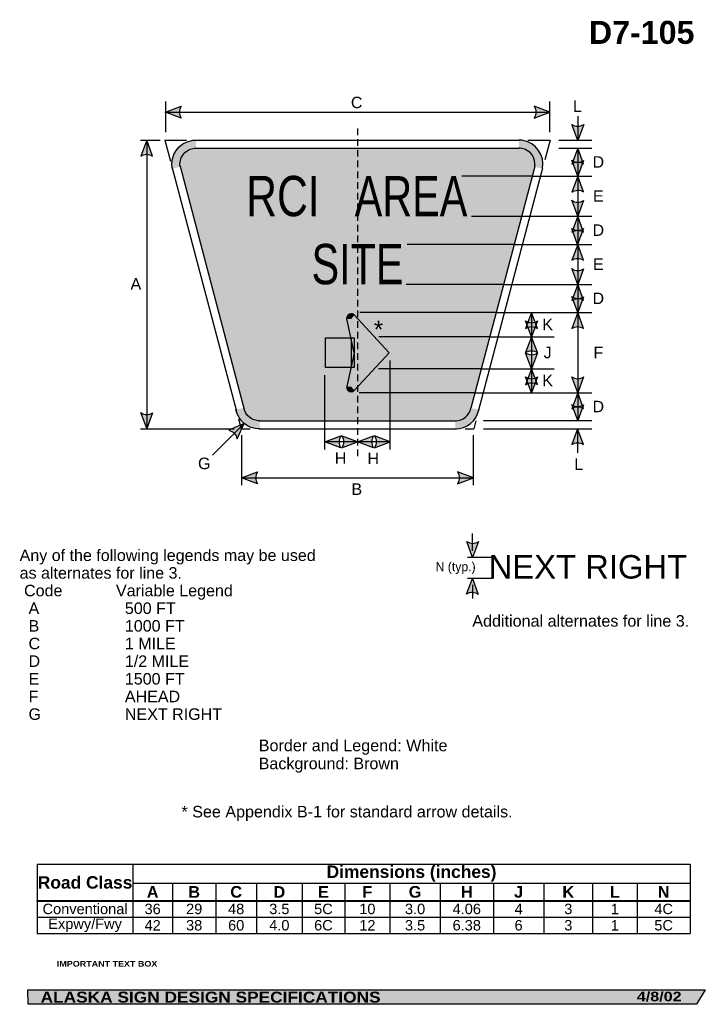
# Model space of a CAD drawing. Header units: feet. Extents: x 6 to 92, y 0 to 123.
import ezdxf
from ezdxf.enums import TextEntityAlignment as Align

# ---------------------------------------------------------------- set-up
doc = ezdxf.new("R2010")
doc.units = ezdxf.units.FT
doc.header["$MEASUREMENT"] = 0
doc.layers.add('Sign', color=7, linetype='Continuous')
doc.styles.add('ARIAL', font='arial.ttf')
doc.styles.add('ARIAL B', font='arialbd.ttf')
doc.styles.add('ARIAL BLACK B', font='ariblk.ttf')
doc.styles.add('ARIAL BLACK BI', font='ariblk.ttf')
doc.styles.add('FHWA SERIES C2000EX', font='txt')

# ---------------------------------------------------------------- blocks, each defined once
blk = doc.blocks.new('*T1')
at = {"color": 0, "linetype": 'ByBlock', "lineweight": -2, "transparency": 16777216}
for p, q in [((0, 0), (81.39823170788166, 0)), ((0, 0), (0, -8.647475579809)), ((11.9071627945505, 0), (11.9071627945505, -4.553775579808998)), ((81.39823170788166, 0), (81.39823170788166, -8.647475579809)), ((11.9071627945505, -2.3558341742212), (81.39823170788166, -2.3558341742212)), ((16.85422311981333, -2.3558341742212), (16.85422311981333, -4.553775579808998)), ((22.25542744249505, -2.3558341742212), (22.25542744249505, -4.553775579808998)), ((27.33004850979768, -2.3558341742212), (27.33004850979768, -4.553775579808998)), ((33.01336038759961, -2.3558341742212), (33.01336038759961, -4.553775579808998)), ((38.32618790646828, -2.3558341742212), (38.32618790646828, -4.553775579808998)), ((43.96297560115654, -2.3558341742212), (43.96297560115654, -4.553775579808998)), ((50.22368657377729, -2.3558341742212), (50.22368657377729, -4.553775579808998)), ((56.85377384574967, -2.3558341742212), (56.85377384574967, -4.553775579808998)), ((63.15454570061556, -2.3558341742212), (63.15454570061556, -4.553775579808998)), ((69.23577436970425, -2.3558341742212), (69.23577436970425, -4.553775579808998)), ((74.76814507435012, -2.3558341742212), (74.76814507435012, -4.553775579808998)), ((0, -4.553775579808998), (81.39823170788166, -4.553775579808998)), ((0, -4.598775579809), (81.39823170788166, -4.598775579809)), ((11.9071627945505, -4.598775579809), (11.9071627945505, -8.647475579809)), ((16.85422311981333, -4.598775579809), (16.85422311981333, -8.647475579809)), ((22.25542744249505, -4.598775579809), (22.25542744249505, -8.647475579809)), ((27.33004850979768, -4.598775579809), (27.33004850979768, -8.647475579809)), ((33.01336038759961, -4.598775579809), (33.01336038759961, -8.647475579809)), ((38.32618790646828, -4.598775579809), (38.32618790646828, -8.647475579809)), ((43.96297560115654, -4.598775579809), (43.96297560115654, -8.647475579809)), ((50.22368657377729, -4.598775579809), (50.22368657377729, -8.647475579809)), ((56.85377384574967, -4.598775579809), (56.85377384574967, -8.647475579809)), ((63.15454570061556, -4.598775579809), (63.15454570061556, -8.647475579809)), ((69.23577436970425, -4.598775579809), (69.23577436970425, -8.647475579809)), ((74.76814507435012, -4.598775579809), (74.76814507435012, -8.647475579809)), ((0, -6.611875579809), (81.39823170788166, -6.611875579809)), ((0, -8.647475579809), (81.39823170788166, -8.647475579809))]:
    blk.add_line(p, q, dxfattribs=at)
at = {"color": 18, "transparency": 16777216, "attachment_point": 5}
for s, insert, char_height, width, style in [('Road Class', (5.95358139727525, -2.288137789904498), 1.55, 11.7871627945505, 'ARIAL B'), ('Dimensions (inches)', (46.65269725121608, -1.1779170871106), 1.55, 69.37106891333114, 'ARIAL B'), ('A', (14.38069295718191, -3.4660548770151), 1.45, 4.827060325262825, 'ARIAL B'), ('B', (19.55482528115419, -3.4660548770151), 1.45, 5.281204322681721, 'ARIAL B'), ('C', (24.79273797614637, -3.4660548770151), 1.45, 4.954621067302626, 'ARIAL B'), ('D', (30.17170444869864, -3.4660548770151), 1.45, 5.563311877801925, 'ARIAL B'), ('E', (35.66977414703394, -3.4660548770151), 1.45, 5.19282751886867, 'ARIAL B'), ('F', (41.14458175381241, -3.4660548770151), 1.45, 5.516787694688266, 'ARIAL B'), ('G', (47.09333108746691, -3.4660548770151), 1.45, 6.140710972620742, 'ARIAL B'), ('H', (53.53873020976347, -3.4660548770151), 1.45, 6.510087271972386, 'ARIAL B'), ('J', (60.00415977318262, -3.4660548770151), 1.45, 6.180771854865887, 'ARIAL B'), ('K', (66.19516003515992, -3.4660548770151), 1.45, 5.961228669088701, 'ARIAL B'), ('L', (72.0019597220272, -3.4660548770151), 1.45, 5.412370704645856, 'ARIAL B'), ('N', (78.08318839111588, -3.4660548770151), 1.45, 6.510086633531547, 'ARIAL B'), ('Conventional', (5.95358139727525, -5.594075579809), 1.3, 11.7871627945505, 'ARIAL'), ('36', (14.38069295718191, -5.594075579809), 1.3, 4.827060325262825, 'ARIAL'), ('29', (19.55482528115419, -5.594075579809), 1.3, 5.281204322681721, 'ARIAL'), ('48', (24.79273797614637, -5.594075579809), 1.3, 4.954621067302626, 'ARIAL'), ('3.5', (30.17170444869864, -5.594075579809), 1.3, 5.563311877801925, 'ARIAL'), ('5C', (35.66977414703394, -5.594075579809), 1.3, 5.19282751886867, 'ARIAL'), ('10', (41.14458175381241, -5.594075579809), 1.3, 5.516787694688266, 'ARIAL'), ('3.0', (47.09333108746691, -5.594075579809), 1.3, 6.140710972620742, 'ARIAL'), ('4.06', (53.53873020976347, -5.594075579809), 1.3, 6.510087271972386, 'ARIAL'), ('4', (60.00415977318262, -5.594075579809), 1.3, 6.180771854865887, 'ARIAL'), ('3', (66.19516003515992, -5.594075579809), 1.3, 5.961228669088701, 'ARIAL'), ('1', (72.0019597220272, -5.594075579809), 1.3, 5.412370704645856, 'ARIAL'), ('4C', (78.08318839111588, -5.594075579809), 1.3, 6.510086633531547, 'ARIAL'), ('Expwy/Fwy', (5.95358139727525, -7.629675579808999), 1.3, 11.7871627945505, 'ARIAL'), ('42', (14.38069295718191, -7.629675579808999), 1.3, 4.827060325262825, 'ARIAL'), ('38', (19.55482528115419, -7.629675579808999), 1.3, 5.281204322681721, 'ARIAL'), ('60', (24.79273797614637, -7.629675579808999), 1.3, 4.954621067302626, 'ARIAL'), ('4.0', (30.17170444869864, -7.629675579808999), 1.3, 5.563311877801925, 'ARIAL'), ('6C', (35.66977414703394, -7.629675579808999), 1.3, 5.19282751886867, 'ARIAL'), ('12', (41.14458175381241, -7.629675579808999), 1.3, 5.516787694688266, 'ARIAL'), ('3.5', (47.09333108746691, -7.629675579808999), 1.3, 6.140710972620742, 'ARIAL'), ('6.38', (53.53873020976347, -7.629675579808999), 1.3, 6.510087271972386, 'ARIAL'), ('6', (60.00415977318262, -7.629675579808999), 1.3, 6.180771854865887, 'ARIAL'), ('3', (66.19516003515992, -7.629675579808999), 1.3, 5.961228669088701, 'ARIAL'), ('1', (72.0019597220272, -7.629675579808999), 1.3, 5.412370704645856, 'ARIAL'), ('5C', (78.08318839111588, -7.629675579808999), 1.3, 6.510086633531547, 'ARIAL')]:
    blk.add_mtext(s, dxfattribs=dict(at, insert=insert, char_height=char_height, width=width, style=style))

msp = doc.modelspace()

# ---------------------------------------------------------------- hatches: boundary and pattern name
h = msp.add_hatch(color=256)
h.dxf.hatch_style = 1
edge = h.paths.add_edge_path()
edge.add_line((26.49722483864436, 110.8107551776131), (24.52658253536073, 111.5556640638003))
edge.add_line((24.52658253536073, 111.5556640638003), (26.51538757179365, 112.2914883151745))
edge.add_arc((27.59606262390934, 111.5377547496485), 1.317563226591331, 145.1055563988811, 213.4889293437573)
h = msp.add_hatch(color=256)
h.dxf.hatch_style = 1
edge = h.paths.add_edge_path()
edge.add_line((70.5038497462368, 110.81460916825), (72.47449204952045, 111.5595180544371))
edge.add_line((72.47449204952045, 111.5595180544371), (70.48568701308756, 112.2953423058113))
edge.add_arc((69.40501196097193, 111.5416087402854), 1.317563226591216, -33.48892934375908, 34.894443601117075, ccw=False)
h = msp.add_hatch(color=256)
h.dxf.hatch_style = 1
edge = h.paths.add_edge_path()
edge.add_line((76.67715366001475, 110.0089888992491), (75.93421267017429, 108.0376038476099))
edge.add_line((75.93421267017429, 108.0376038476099), (75.19640312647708, 110.0256732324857))
edge.add_arc((75.94905735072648, 111.1071002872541), 1.317563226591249, 235.1627615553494, 303.5461345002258)
h = msp.add_hatch(color=256)
h.dxf.hatch_style = 1
edge = h.paths.add_edge_path()
edge.add_line((22.93873514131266, 106.0849303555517), (22.19579415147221, 108.0563154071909))
edge.add_line((22.19579415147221, 108.0563154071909), (21.45798460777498, 106.0682460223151))
edge.add_arc((22.21063883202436, 104.9868189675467), 1.317563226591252, 56.453865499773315, 124.8372384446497, ccw=False)
h = msp.add_hatch(color=256)
h.dxf.hatch_style = 1
edge = h.paths.add_edge_path()
edge.add_line((76.67194533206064, 105.1005625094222), (75.9290043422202, 107.0719475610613))
edge.add_line((75.9290043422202, 107.0719475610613), (75.19119479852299, 105.0838781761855))
edge.add_arc((75.94384902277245, 104.0024511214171), 1.317563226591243, 56.45386549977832, 124.8372384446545, ccw=False)
h = msp.add_hatch(color=256)
h.dxf.hatch_style = 1
edge = h.paths.add_edge_path()
edge.add_line((76.67623864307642, 105.5309683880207), (75.93329765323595, 103.5595833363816))
edge.add_line((75.93329765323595, 103.5595833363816), (75.19548810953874, 105.5476527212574))
edge.add_arc((75.94814233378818, 106.6290797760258), 1.317563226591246, 235.1627615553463, 303.5461345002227)
h = msp.add_hatch(color=256)
h.dxf.hatch_style = 1
edge = h.paths.add_edge_path()
edge.add_line((76.67194533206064, 101.5995905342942), (75.9290043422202, 103.5709755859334))
edge.add_line((75.9290043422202, 103.5709755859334), (75.19119479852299, 101.5829062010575))
edge.add_arc((75.94384902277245, 100.5014791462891), 1.317563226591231, 56.453865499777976, 124.8372384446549, ccw=False)
h = msp.add_hatch(color=256)
h.dxf.hatch_style = 1
edge = h.paths.add_edge_path()
edge.add_line((76.67194533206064, 100.5433326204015), (75.9290043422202, 98.57194756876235))
edge.add_line((75.9290043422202, 98.57194756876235), (75.19119479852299, 100.5600169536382))
edge.add_arc((75.94384902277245, 101.6414440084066), 1.317563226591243, 235.1627615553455, 303.5461345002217)
h = msp.add_hatch(color=256)
h.dxf.hatch_style = 1
edge = h.paths.add_edge_path()
edge.add_line((76.67194533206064, 96.60056251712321), (75.9290043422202, 98.57194756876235))
edge.add_line((75.9290043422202, 98.57194756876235), (75.19119479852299, 96.58387818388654))
edge.add_arc((75.94384902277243, 95.50245112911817), 1.317563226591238, 56.45386549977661, 124.83723844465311, ccw=False)
h = msp.add_hatch(color=256)
h.dxf.hatch_style = 1
edge = h.paths.add_edge_path()
edge.add_line((76.66771745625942, 97.03096839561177), (75.92477646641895, 95.05958334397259))
edge.add_line((75.92477646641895, 95.05958334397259), (75.18696692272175, 97.04765272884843))
edge.add_arc((75.93962114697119, 98.12907978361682), 1.31756322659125, 235.1627615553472, 303.5461345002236)
h = msp.add_hatch(color=256)
h.dxf.hatch_style = 1
edge = h.paths.add_edge_path()
edge.add_line((76.67194533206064, 93.0995905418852), (75.9290043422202, 95.07097559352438))
edge.add_line((75.9290043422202, 95.07097559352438), (75.19119479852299, 93.08290620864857))
edge.add_arc((75.9438490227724, 92.00147915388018), 1.317563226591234, 56.453865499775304, 124.8372384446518, ccw=False)
h = msp.add_hatch(color=256)
h.dxf.hatch_style = 1
edge = h.paths.add_edge_path()
edge.add_line((76.67623864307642, 92.02576006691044), (75.93329765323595, 90.05437501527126))
edge.add_line((75.93329765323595, 90.05437501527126), (75.19548810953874, 92.04244440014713))
edge.add_arc((75.94814233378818, 93.1238714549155), 1.317563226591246, 235.1627615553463, 303.5461345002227)
h = msp.add_hatch(color=256)
h.dxf.hatch_style = 1
edge = h.paths.add_edge_path()
edge.add_line((76.67194533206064, 88.0943822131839), (75.9290043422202, 90.06576726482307))
edge.add_line((75.9290043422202, 90.06576726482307), (75.19119479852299, 88.07769787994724))
edge.add_arc((75.94384902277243, 86.99627082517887), 1.317563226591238, 56.45386549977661, 124.83723844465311, ccw=False)
h = msp.add_hatch(color=256)
h.dxf.hatch_style = 1
edge = h.paths.add_edge_path()
edge.add_line((76.67194533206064, 88.54236065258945), (75.9290043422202, 86.5709756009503))
edge.add_line((75.9290043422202, 86.5709756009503), (75.19119479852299, 88.55904498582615))
edge.add_arc((75.94384902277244, 89.6404720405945), 1.317563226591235, 235.162761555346, 303.5461345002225)
h = msp.add_hatch(color=256)
h.dxf.hatch_style = 1
edge = h.paths.add_edge_path()
edge.add_line((70.91354216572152, 84.59080815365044), (70.17060117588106, 86.56219320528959))
edge.add_line((70.17060117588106, 86.56219320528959), (69.43279163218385, 84.57412382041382))
edge.add_arc((70.18544585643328, 83.49269676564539), 1.317563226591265, 56.45386549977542, 124.8372384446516, ccw=False)
h = msp.add_hatch(color=256)
h.dxf.hatch_style = 1
edge = h.paths.add_edge_path()
edge.add_line((76.67194533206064, 84.59959054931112), (75.9290043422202, 86.5709756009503))
edge.add_line((75.9290043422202, 86.5709756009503), (75.19119479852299, 84.58290621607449))
edge.add_arc((75.94384902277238, 83.50147916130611), 1.317563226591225, 56.453865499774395, 124.83723844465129, ccw=False)
h = msp.add_hatch(color=256)
h.dxf.hatch_style = 1
edge = h.paths.add_edge_path()
edge.add_line((70.91692049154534, 85.52461390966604), (70.17397950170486, 83.55322885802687))
edge.add_line((70.17397950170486, 83.55322885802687), (69.43616995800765, 85.54129824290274))
edge.add_arc((70.18882418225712, 86.62272529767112), 1.317563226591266, 235.1627615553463, 303.5461345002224)
h = msp.add_hatch(color=256)
h.dxf.hatch_style = 1
edge = h.paths.add_edge_path()
edge.add_line((70.91354216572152, 81.59080815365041), (70.17060117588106, 83.56219320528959))
edge.add_line((70.17060117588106, 83.56219320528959), (69.43279163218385, 81.57412382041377))
edge.add_arc((70.18544585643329, 80.49269676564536), 1.317563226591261, 56.45386549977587, 124.8372384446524, ccw=False)
h = msp.add_hatch(color=256)
h.dxf.hatch_style = 1
edge = h.paths.add_edge_path()
edge.add_line((70.91354216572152, 81.53503057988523), (70.17060117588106, 79.56364552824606))
edge.add_line((70.17060117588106, 79.56364552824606), (69.43279163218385, 81.55171491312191))
edge.add_arc((70.1854458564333, 82.6331419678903), 1.317563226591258, 235.1627615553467, 303.5461345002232)
h = msp.add_hatch(color=256)
h.dxf.hatch_style = 1
edge = h.paths.add_edge_path()
edge.add_line((70.91354216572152, 77.5908081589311), (70.17060117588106, 79.56219321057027))
edge.add_line((70.17060117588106, 79.56219321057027), (69.43279163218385, 77.57412382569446))
edge.add_arc((70.18544585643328, 76.49269677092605), 1.317563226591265, 56.45386549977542, 124.8372384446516, ccw=False)
h = msp.add_hatch(color=256)
h.dxf.hatch_style = 1
edge = h.paths.add_edge_path()
edge.add_line((70.91354216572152, 78.54138507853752), (70.17060117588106, 76.57000002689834))
edge.add_line((70.17060117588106, 76.57000002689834), (69.43279163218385, 78.55806941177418))
edge.add_arc((70.1854458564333, 79.63949646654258), 1.31756322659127, 235.162761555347, 303.5461345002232)
h = msp.add_hatch(color=256)
h.dxf.hatch_style = 1
edge = h.paths.add_edge_path()
edge.add_line((76.67267930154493, 78.54138507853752), (75.92973831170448, 76.57000002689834))
edge.add_line((75.92973831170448, 76.57000002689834), (75.19192876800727, 78.55806941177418))
edge.add_arc((75.94458299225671, 79.63949646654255), 1.317563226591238, 235.1627615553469, 303.5461345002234)
h = msp.add_hatch(color=256)
h.dxf.hatch_style = 1
edge = h.paths.add_edge_path()
edge.add_line((76.67194533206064, 74.60056255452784), (75.9290043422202, 76.57194760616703))
edge.add_line((75.9290043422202, 76.57194760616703), (75.19119479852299, 74.58387822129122))
edge.add_arc((75.94384902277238, 73.5024511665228), 1.317563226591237, 56.45386549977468, 124.8372384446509, ccw=False)
h = msp.add_hatch(color=256)
h.dxf.hatch_style = 1
edge = h.paths.add_edge_path()
edge.add_line((76.67194533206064, 75.07148891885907), (75.9290043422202, 73.1001038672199))
edge.add_line((75.9290043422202, 73.1001038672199), (75.19119479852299, 75.08817325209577))
edge.add_arc((75.94384902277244, 76.16960030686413), 1.317563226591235, 235.162761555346, 303.5461345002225)
h = msp.add_hatch(color=256)
h.dxf.hatch_style = 1
edge = h.paths.add_edge_path()
edge.add_line((22.93873514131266, 74.07881536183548), (22.19579415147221, 72.1074303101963))
edge.add_line((22.19579415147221, 72.1074303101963), (21.45798460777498, 74.09549969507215))
edge.add_arc((22.21063883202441, 75.17692674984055), 1.317563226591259, 235.1627615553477, 303.5461345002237)
h = msp.add_hatch(color=256)
h.dxf.hatch_style = 1
edge = h.paths.add_edge_path()
edge.add_line((33.46304329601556, 70.83987431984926), (34.36664213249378, 72.74298479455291))
edge.add_line((34.36664213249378, 72.74298479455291), (32.42330807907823, 71.89431786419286))
edge.add_arc((32.16715022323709, 70.60189532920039), 1.317563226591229, 10.405906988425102, 78.7892799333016, ccw=False)
h = msp.add_hatch(color=256)
h.dxf.hatch_style = 1
edge = h.paths.add_edge_path()
edge.add_line((76.66674999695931, 70.11830575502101), (75.92380900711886, 72.08969080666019))
edge.add_line((75.92380900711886, 72.08969080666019), (75.18599946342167, 70.10162142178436))
edge.add_arc((75.93865368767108, 69.02019436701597), 1.317563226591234, 56.453865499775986, 124.8372384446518, ccw=False)
h = msp.add_hatch(color=256)
h.dxf.hatch_style = 1
edge = h.paths.add_edge_path()
edge.add_line((46.39424892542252, 69.70529945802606), (44.42360662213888, 70.4502083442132))
edge.add_line((44.42360662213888, 70.4502083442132), (46.41241165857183, 71.18603259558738))
edge.add_arc((47.49308671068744, 70.43229903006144), 1.317563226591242, 145.1055563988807, 213.4889293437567)
h = msp.add_hatch(color=256)
h.dxf.hatch_style = 1
edge = h.paths.add_edge_path()
edge.add_line((46.52338098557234, 69.70915344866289), (48.494023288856, 70.45406233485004))
edge.add_line((48.494023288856, 70.45406233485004), (46.5052182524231, 71.18988658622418))
edge.add_arc((45.42454320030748, 70.4361530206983), 1.317563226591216, -33.48892934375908, 34.894443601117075, ccw=False)
h = msp.add_hatch(color=256)
h.dxf.hatch_style = 1
edge = h.paths.add_edge_path()
edge.add_line((50.45424892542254, 69.70529945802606), (48.4836066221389, 70.4502083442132))
edge.add_line((48.4836066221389, 70.4502083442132), (50.47241165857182, 71.18603259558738))
edge.add_arc((51.55308671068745, 70.43229903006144), 1.317563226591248, 145.1055563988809, 213.4889293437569)
h = msp.add_hatch(color=256)
h.dxf.hatch_style = 1
edge = h.paths.add_edge_path()
edge.add_line((50.60015180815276, 69.70915344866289), (52.5707941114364, 70.45406233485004))
edge.add_line((52.5707941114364, 70.45406233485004), (50.58198907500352, 71.18988658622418))
edge.add_arc((49.50131402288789, 70.4361530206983), 1.317563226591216, -33.48892934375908, 34.894443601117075, ccw=False)
h = msp.add_hatch(color=256)
h.dxf.hatch_style = 1
edge = h.paths.add_edge_path()
edge.add_line((36.00902880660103, 65.22092445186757), (34.0383865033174, 65.96583333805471))
edge.add_line((34.0383865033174, 65.96583333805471), (36.02719153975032, 66.70165758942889))
edge.add_arc((37.10786659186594, 65.94792402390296), 1.317563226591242, 145.1055563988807, 213.488929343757)
h = msp.add_hatch(color=256)
h.dxf.hatch_style = 1
edge = h.paths.add_edge_path()
edge.add_line((60.95314656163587, 65.2247784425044), (62.92378886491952, 65.96968732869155))
edge.add_line((62.92378886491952, 65.96968732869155), (60.93498382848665, 66.70551158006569))
edge.add_arc((59.85430877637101, 65.95177801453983), 1.317563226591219, -33.48892934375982, 34.89444360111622, ccw=False)
h = msp.add_hatch(color=256)
h.dxf.hatch_style = 1
edge = h.paths.add_edge_path()
edge.add_line((63.57194845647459, 58.01886786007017), (62.82900746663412, 56.047482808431))
edge.add_line((62.82900746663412, 56.047482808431), (62.09119792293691, 58.03555219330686))
edge.add_arc((62.84385214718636, 59.11697924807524), 1.317563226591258, 235.1627615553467, 303.546134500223)
h = msp.add_hatch(color=256)
h.dxf.hatch_style = 1
edge = h.paths.add_edge_path()
edge.add_line((62.05867186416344, 51.44602929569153), (62.8016128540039, 53.41741434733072))
edge.add_line((62.8016128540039, 53.41741434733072), (63.53942239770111, 51.42934496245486))
edge.add_arc((62.78676817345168, 50.34791790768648), 1.317563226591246, 55.16276155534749, 123.5461345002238)
at = {"layer": 'Sign', "true_color": 0xffffff}
h = msp.add_hatch(color=7, dxfattribs=at)
edge = h.paths.add_edge_path(flags=0)
edge.add_spline(control_points=[(25.38802799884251, 104.5446023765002), (25.1005108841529, 106.1751929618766), (26.19091613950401, 107.7324530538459), (27.82150672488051, 108.0199701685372), (28.00268345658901, 108.051916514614), (28.15847958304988, 108.0655469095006), (28.34245125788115, 108.0655469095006), (28.34245125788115, 108.0655469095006), (28.3424512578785, 105.0655469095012), (28.3424512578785, 105.0655469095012), (28.3424512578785, 105.0655469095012), (25.38802799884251, 104.5446023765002), (25.38802799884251, 104.5446023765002)], knot_values=[0, 0, 0, 0, 1, 1, 1, 2, 2, 2, 3, 3, 3, 4, 4, 4, 4], degree=3, periodic=0)
h = msp.add_hatch(color=7, dxfattribs=at)
edge = h.paths.add_edge_path(flags=0)
edge.add_spline(control_points=[(71.55328765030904, 104.5442699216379), (71.84080476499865, 106.1748605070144), (70.75039950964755, 107.7321205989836), (69.11980892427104, 108.0196377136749), (68.93863219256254, 108.0515840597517), (68.78283606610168, 108.0652144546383), (68.59886439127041, 108.0652144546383), (68.59886439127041, 108.0652144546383), (68.59886439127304, 105.0652144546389), (68.59886439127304, 105.0652144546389), (68.59886439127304, 105.0652144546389), (71.55328765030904, 104.5442699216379), (71.55328765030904, 104.5442699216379)], knot_values=[0, 0, 0, 0, 1, 1, 1, 2, 2, 2, 3, 3, 3, 4, 4, 4, 4], degree=3, periodic=0)
at = {"layer": 'Sign', "true_color": 0x8e4700}
h = msp.add_hatch(color=34, dxfattribs=at)
edge = h.paths.add_edge_path(flags=0)
edge.add_spline(control_points=[(26.3723852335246, 104.7152052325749), (26.18070715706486, 105.8022656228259), (26.90764399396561, 106.840439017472), (27.9947043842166, 107.0321170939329), (28.11548887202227, 107.0534146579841), (28.21935295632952, 107.0625015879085), (28.34200073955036, 107.0625015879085), (28.34200073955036, 107.0625015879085), (28.3420007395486, 105.0625015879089), (28.3420007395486, 105.0625015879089), (28.3420007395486, 105.0625015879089), (26.3723852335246, 104.7152052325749), (26.3723852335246, 104.7152052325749)], knot_values=[0, 0, 0, 0, 1, 1, 1, 2, 2, 2, 3, 3, 3, 4, 4, 4, 4], degree=3, periodic=0)
for points in [[(28.32483770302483, 106.99314510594), (68.8040043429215, 107.0139784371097), (68.57483768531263, 97.24314511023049), (28.32483770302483, 97.24314511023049)], [(26.38733771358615, 104.8889784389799), (28.38733771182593, 105.3889784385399), (29.34567104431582, 98.09731177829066), (28.26233771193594, 97.51397844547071)], [(67.26233767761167, 105.5139784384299), (70.6373376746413, 104.9306451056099), (68.63733767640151, 97.30564511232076), (67.26233767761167, 100.5556451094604)], [(28.38733771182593, 97.3889784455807), (68.55400434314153, 97.30564511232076), (62.55400434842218, 74.47231179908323), (34.22067104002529, 74.68064513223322)], [(36.09567103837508, 75.11814513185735), (60.97067101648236, 75.11814513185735), (60.97067101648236, 73.11814513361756), (36.09567103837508, 73.11814513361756)]]:
    msp.add_hatch(color=34, dxfattribs=at).paths.add_polyline_path(points, flags=0)
h = msp.add_hatch(color=34, dxfattribs=at)
edge = h.paths.add_edge_path(flags=0)
edge.add_spline(control_points=[(70.57144625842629, 104.7211762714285), (70.76312433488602, 105.8082366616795), (70.0361874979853, 106.8464100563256), (68.9491271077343, 107.0380881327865), (68.82834261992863, 107.0593856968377), (68.7244785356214, 107.0684726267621), (68.60183075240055, 107.0684726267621), (68.60183075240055, 107.0684726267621), (68.6018307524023, 105.0684726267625), (68.6018307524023, 105.0684726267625), (68.6018307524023, 105.0684726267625), (70.57144625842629, 104.7211762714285), (70.57144625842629, 104.7211762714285)], knot_values=[0, 0, 0, 0, 1, 1, 1, 2, 2, 2, 3, 3, 3, 4, 4, 4, 4], degree=3, periodic=0)
at = {"layer": 'Sign', "true_color": 0xffffff}
for points in [[(48.08769631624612, 86.29802774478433), (51.88621552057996, 82.11013248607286), (48.11004054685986, 81.4377304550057), (47.09721846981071, 85.75581224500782)], [(47.09756759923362, 85.79281262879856), (47.21190721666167, 85.71081795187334), (47.12305398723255, 85.63247763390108), (47.09512369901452, 85.75900980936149)], [(44.51017551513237, 83.40012117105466), (48.08117966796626, 83.40012117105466), (48.08117966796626, 79.71652742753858), (44.51017551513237, 79.71652742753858)], [(52.01225094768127, 81.14903610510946), (48.03497789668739, 76.86612751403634), (47.09582195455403, 77.35124365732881), (48.48989246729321, 83.06026579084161)], [(52.53035779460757, 81.56380583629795), (51.93823568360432, 80.9279473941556), (48.14669904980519, 81.55832429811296), (51.9661659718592, 82.15215761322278)]]:
    msp.add_hatch(color=7, dxfattribs=at).paths.add_polyline_path(points, flags=0)
h = msp.add_hatch(color=7, dxfattribs=at)
edge = h.paths.add_edge_path(flags=0)
edge.add_spline(control_points=[(47.16246827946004, 85.76854213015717), (47.16246827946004, 86.15578607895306), (47.40275901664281, 86.47017903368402), (47.69872981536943, 86.47017903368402), (47.84671521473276, 86.47017903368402), (47.97328250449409, 86.4015857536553), (48.07792398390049, 86.26467434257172), (48.07792398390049, 86.26467434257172), (47.69872981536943, 85.76854213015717), (47.69872981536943, 85.76854213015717), (47.69872981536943, 85.76854213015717), (47.16246827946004, 85.76854213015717), (47.16246827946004, 85.76854213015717)], knot_values=[0, 0, 0, 0, 1, 1, 1, 2, 2, 2, 3, 3, 3, 4, 4, 4, 4], degree=3, periodic=0)
h = msp.add_hatch(color=7, dxfattribs=at)
edge = h.paths.add_edge_path(flags=0)
edge.add_spline(control_points=[(48.07792398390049, 76.85276707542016), (47.86864102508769, 76.57894425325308), (47.52881860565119, 76.57894425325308), (47.31953564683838, 76.85276707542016), (47.21489416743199, 76.98967848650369), (47.16246827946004, 77.15527731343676), (47.16246827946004, 77.34889928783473), (47.16246827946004, 77.34889928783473), (47.69872981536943, 77.34889928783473), (47.69872981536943, 77.34889928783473), (47.69872981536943, 77.34889928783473), (48.07792398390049, 76.85276707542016), (48.07792398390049, 76.85276707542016)], knot_values=[0, 0, 0, 0, 1, 1, 1, 2, 2, 2, 3, 3, 3, 4, 4, 4, 4], degree=3, periodic=0)
h = msp.add_hatch(color=7, dxfattribs=at)
edge = h.paths.add_edge_path(flags=0)
edge.add_spline(control_points=[(36.26681016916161, 72.0756311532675), (34.82812730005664, 72.07563115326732), (33.62436622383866, 73.0539243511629), (33.33019381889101, 74.46221089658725), (33.33019381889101, 74.46221089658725), (36.26681016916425, 75.07563115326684), (36.26681016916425, 75.07563115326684), (36.26681016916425, 75.07563115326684), (36.26681016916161, 72.0756311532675), (36.26681016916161, 72.0756311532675)], knot_values=[0, 0, 0, 0, 1, 1, 1, 2, 2, 2, 3, 3, 3, 3], degree=3, periodic=0)
at = {"layer": 'Sign', "true_color": 0x8e4700}
h = msp.add_hatch(color=34, dxfattribs=at)
edge = h.paths.add_edge_path(flags=0)
edge.add_spline(control_points=[(36.2699660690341, 73.07357920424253), (35.31084415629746, 73.07357920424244), (34.50833677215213, 73.72577466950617), (34.31222183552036, 74.66463236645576), (34.31222183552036, 74.66463236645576), (36.26996606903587, 75.0735792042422), (36.26996606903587, 75.0735792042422), (36.26996606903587, 75.0735792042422), (36.2699660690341, 73.07357920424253), (36.2699660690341, 73.07357920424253)], knot_values=[0, 0, 0, 0, 1, 1, 1, 2, 2, 2, 3, 3, 3, 3], degree=3, periodic=0)
h = msp.add_hatch(color=34, dxfattribs=at)
edge = h.paths.add_edge_path(flags=0)
edge.add_spline(control_points=[(60.66228086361, 73.07143864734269), (61.62140277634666, 73.07143864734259), (62.42391016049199, 73.72363411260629), (62.62002509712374, 74.6624918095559), (62.62002509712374, 74.6624918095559), (60.66228086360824, 75.0714386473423), (60.66228086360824, 75.0714386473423), (60.66228086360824, 75.0714386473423), (60.66228086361, 73.07143864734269), (60.66228086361, 73.07143864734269)], knot_values=[0, 0, 0, 0, 1, 1, 1, 2, 2, 2, 3, 3, 3, 3], degree=3, periodic=0)
at = {"layer": 'Sign', "true_color": 0xffffff}
h = msp.add_hatch(color=7, dxfattribs=at)
edge = h.paths.add_edge_path(flags=0)
edge.add_spline(control_points=[(60.6666647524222, 72.07563115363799), (62.10534762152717, 72.07563115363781), (63.30910869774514, 73.0539243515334), (63.60328110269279, 74.46221089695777), (63.60328110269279, 74.46221089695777), (60.66666475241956, 75.07563115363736), (60.66666475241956, 75.07563115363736), (60.66666475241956, 75.07563115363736), (60.6666647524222, 72.07563115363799), (60.6666647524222, 72.07563115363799)], knot_values=[0, 0, 0, 0, 1, 1, 1, 2, 2, 2, 3, 3, 3, 3], degree=3, periodic=0)
at = {"layer": 'Sign', "true_color": 0x000000}
msp.add_hatch(color=18, dxfattribs=at).paths.add_polyline_path([(7.399373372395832, 2.133735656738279), (91.84195454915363, 2.133735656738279), (90.75006357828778, 0.3343149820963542), (7.402168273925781, 0.3343149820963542)], flags=0)

# ---------------------------------------------------------------- linework, layer by layer
for p, q in [((8.56269555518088, 17.81017390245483), (89.96092726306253, 17.81017390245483)), ((8.56269555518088, 13.26322435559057), (89.96092726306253, 13.26322435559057)), ((8.56269555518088, 13.20508563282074), (8.56269555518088, 13.26322435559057)), ((8.56269555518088, 13.20508563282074), (89.96092726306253, 13.20508563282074))]:
    msp.add_line(p, q)
for points in [[(26.49722483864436, 110.8107551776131), (24.52658253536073, 111.5556640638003), (26.51538757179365, 112.2914883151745, 0.307560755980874), (26.49722483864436, 110.8107551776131, 4.141293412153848)], [(70.5038497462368, 110.81460916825), (72.47449204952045, 111.5595180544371), (70.48568701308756, 112.2953423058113, -0.307560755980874), (70.5038497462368, 110.81460916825, -4.141293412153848)], [(76.67715366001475, 110.0089888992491), (75.93421267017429, 108.0376038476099), (75.19640312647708, 110.0256732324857, 0.307560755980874), (76.67715366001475, 110.0089888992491, 4.141293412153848)], [(22.93873514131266, 106.0849303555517), (22.19579415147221, 108.0563154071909), (21.45798460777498, 106.0682460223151, -0.307560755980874), (22.93873514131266, 106.0849303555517, -4.141293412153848)], [(76.67194533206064, 105.1005625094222), (75.9290043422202, 107.0719475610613), (75.19119479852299, 105.0838781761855, -0.307560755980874), (76.67194533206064, 105.1005625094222, -4.141293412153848)], [(76.67623864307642, 105.5309683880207), (75.93329765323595, 103.5595833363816), (75.19548810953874, 105.5476527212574, 0.307560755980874), (76.67623864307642, 105.5309683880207, 4.141293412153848)], [(76.67194533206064, 101.5995905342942), (75.9290043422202, 103.5709755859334), (75.19119479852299, 101.5829062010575, -0.307560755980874), (76.67194533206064, 101.5995905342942, -4.141293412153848)], [(76.67194533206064, 100.5433326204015), (75.9290043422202, 98.57194756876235), (75.19119479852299, 100.5600169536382, 0.307560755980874), (76.67194533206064, 100.5433326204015, 4.141293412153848)], [(76.67194533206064, 96.60056251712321), (75.9290043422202, 98.57194756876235), (75.19119479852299, 96.58387818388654, -0.307560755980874), (76.67194533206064, 96.60056251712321, -4.141293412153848)], [(76.66771745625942, 97.03096839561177), (75.92477646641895, 95.05958334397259), (75.18696692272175, 97.04765272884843, 0.307560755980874), (76.66771745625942, 97.03096839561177, 4.141293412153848)], [(76.67194533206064, 93.0995905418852), (75.9290043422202, 95.07097559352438), (75.19119479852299, 93.08290620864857, -0.307560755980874), (76.67194533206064, 93.0995905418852, -4.141293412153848)], [(76.67623864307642, 92.02576006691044), (75.93329765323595, 90.05437501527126), (75.19548810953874, 92.04244440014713, 0.307560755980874), (76.67623864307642, 92.02576006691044, 4.141293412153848)], [(76.67194533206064, 88.0943822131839), (75.9290043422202, 90.06576726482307), (75.19119479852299, 88.07769787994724, -0.307560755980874), (76.67194533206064, 88.0943822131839, -4.141293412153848)], [(76.67194533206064, 88.54236065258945), (75.9290043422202, 86.5709756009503), (75.19119479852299, 88.55904498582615, 0.307560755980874), (76.67194533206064, 88.54236065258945, 4.141293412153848)], [(70.91354216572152, 84.59080815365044), (70.17060117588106, 86.56219320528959), (69.43279163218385, 84.57412382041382, -0.307560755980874), (70.91354216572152, 84.59080815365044, -4.141293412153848)], [(76.67194533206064, 84.59959054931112), (75.9290043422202, 86.5709756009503), (75.19119479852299, 84.58290621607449, -0.307560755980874), (76.67194533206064, 84.59959054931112, -4.141293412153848)], [(70.91692049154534, 85.52461390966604), (70.17397950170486, 83.55322885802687), (69.43616995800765, 85.54129824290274, 0.307560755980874), (70.91692049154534, 85.52461390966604, 4.141293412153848)], [(70.91354216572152, 81.59080815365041), (70.17060117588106, 83.56219320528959), (69.43279163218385, 81.57412382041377, -0.307560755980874), (70.91354216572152, 81.59080815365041, -4.141293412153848)], [(70.91354216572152, 81.53503057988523), (70.17060117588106, 79.56364552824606), (69.43279163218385, 81.55171491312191, 0.307560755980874), (70.91354216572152, 81.53503057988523, 4.141293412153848)], [(70.91354216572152, 77.5908081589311), (70.17060117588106, 79.56219321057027), (69.43279163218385, 77.57412382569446, -0.307560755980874), (70.91354216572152, 77.5908081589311, -4.141293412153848)], [(70.91354216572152, 78.54138507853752), (70.17060117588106, 76.57000002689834), (69.43279163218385, 78.55806941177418, 0.307560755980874), (70.91354216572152, 78.54138507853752, 4.141293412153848)], [(76.67267930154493, 78.54138507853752), (75.92973831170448, 76.57000002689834), (75.19192876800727, 78.55806941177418, 0.307560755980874), (76.67267930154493, 78.54138507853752, 4.141293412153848)], [(76.67194533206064, 74.60056255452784), (75.9290043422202, 76.57194760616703), (75.19119479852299, 74.58387822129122, -0.307560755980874), (76.67194533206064, 74.60056255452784, -4.141293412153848)], [(76.67194533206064, 75.07148891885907), (75.9290043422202, 73.1001038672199), (75.19119479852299, 75.08817325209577, 0.307560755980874), (76.67194533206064, 75.07148891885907, 4.141293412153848)], [(22.93873514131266, 74.07881536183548), (22.19579415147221, 72.1074303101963), (21.45798460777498, 74.09549969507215, 0.307560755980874), (22.93873514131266, 74.07881536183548, 4.141293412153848)], [(33.46304329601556, 70.83987431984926), (34.36664213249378, 72.74298479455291), (32.42330807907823, 71.89431786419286, -0.307560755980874), (33.46304329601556, 70.83987431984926, -4.141293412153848)], [(76.66674999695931, 70.11830575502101), (75.92380900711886, 72.08969080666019), (75.18599946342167, 70.10162142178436, -0.307560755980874), (76.66674999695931, 70.11830575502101, -4.141293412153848)], [(46.39424892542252, 69.70529945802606), (44.42360662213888, 70.4502083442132), (46.41241165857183, 71.18603259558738, 0.307560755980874), (46.39424892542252, 69.70529945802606, 4.141293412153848)], [(46.52338098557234, 69.70915344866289), (48.494023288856, 70.45406233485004), (46.5052182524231, 71.18988658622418, -0.307560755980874), (46.52338098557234, 69.70915344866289, -4.141293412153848)], [(50.45424892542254, 69.70529945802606), (48.4836066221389, 70.4502083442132), (50.47241165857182, 71.18603259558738, 0.307560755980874), (50.45424892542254, 69.70529945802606, 4.141293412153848)], [(50.60015180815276, 69.70915344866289), (52.5707941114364, 70.45406233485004), (50.58198907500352, 71.18988658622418, -0.307560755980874), (50.60015180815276, 69.70915344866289, -4.141293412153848)], [(36.00902880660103, 65.22092445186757), (34.0383865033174, 65.96583333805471), (36.02719153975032, 66.70165758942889, 0.307560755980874), (36.00902880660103, 65.22092445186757, 4.141293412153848)], [(60.95314656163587, 65.2247784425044), (62.92378886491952, 65.96968732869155), (60.93498382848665, 66.70551158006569, -0.307560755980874), (60.95314656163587, 65.2247784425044, -4.141293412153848)], [(63.57194845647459, 58.01886786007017), (62.82900746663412, 56.047482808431), (62.09119792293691, 58.03555219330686, 0.307560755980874), (63.57194845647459, 58.01886786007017, 4.141293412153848)], [(62.05867186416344, 51.44602929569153), (62.8016128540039, 53.41741434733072), (63.53942239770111, 51.42934496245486, 0.307560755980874), (62.05867186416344, 51.44602929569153, 4.141293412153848)]]:
    msp.add_lwpolyline(points, format="xyb")
at = {"layer": 'Sign', "color": 18, "lineweight": -3, "true_color": 0x000000}
for p, q in [((24.52658253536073, 112.8889973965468), (24.52658253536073, 109.0491666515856)), ((72.40156823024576, 112.8889973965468), (72.40156823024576, 109.0491666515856)), ((24.46407538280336, 111.5556640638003), (72.46407538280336, 111.5556640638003)), ((75.93421267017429, 111.0376038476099), (75.93421267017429, 108.0376038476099)), ((21.42496081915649, 108.0449231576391), (23.88329414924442, 108.0449231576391)), ((22.19579415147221, 108.1074303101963), (22.19579415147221, 72.1074303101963)), ((24.45970904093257, 108.0688217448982), (25.15801213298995, 105.42211013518)), ((24.46407538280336, 108.0657636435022), (27.15417956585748, 108.0657636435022)), ((28.34167956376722, 108.0657636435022), (68.64636701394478, 108.0657636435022)), ((69.72970034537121, 108.0657636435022), (72.46407538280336, 108.0657636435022)), ((72.48293509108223, 108.0662175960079), (71.82905526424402, 105.5913817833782)), ((73.57942100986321, 108.0657636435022), (77.68942100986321, 108.0657636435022)), ((73.57483767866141, 107.07), (77.68942100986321, 107.07)), ((75.9290043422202, 107.0605553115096), (75.9290043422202, 103.5605553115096)), ((25.37659095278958, 104.5936516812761), (33.37661268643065, 74.27193230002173)), ((71.56150342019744, 104.5787386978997), (63.54064939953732, 74.22102469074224)), ((70.31442101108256, 103.5595833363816), (77.68942100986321, 103.5595833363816)), ((75.9290043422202, 103.5605553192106), (75.9290043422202, 98.56055531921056)), ((69.00192101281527, 98.5647916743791), (77.68942100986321, 98.5647916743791)), ((75.9290043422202, 98.56055533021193), (75.9290043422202, 95.06055533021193)), ((68.0435876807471, 95.05958334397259), (77.68942100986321, 95.05958334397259)), ((75.9290043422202, 95.06055533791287), (75.9290043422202, 90.06055533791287)), ((66.75192101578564, 90.05437501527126), (77.68942100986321, 90.05437501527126)), ((75.9290043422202, 90.06055534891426), (75.9290043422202, 86.56055534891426)), ((65.81442101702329, 86.5595833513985), (77.68942100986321, 86.5595833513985)), ((70.17060117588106, 86.55080095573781), (70.17060117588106, 83.5508009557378)), ((75.9290043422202, 86.56055535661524), (75.9290043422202, 76.56055535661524)), ((65.03577518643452, 83.55322885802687), (72.9810876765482, 83.55322885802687)), ((70.17060117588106, 83.5508009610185), (70.17060117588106, 79.55080096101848)), ((52.56037744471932, 69.51399742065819), (52.56037744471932, 80.6011359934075)), ((44.4223566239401, 69.51790367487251), (44.4223566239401, 78.76780266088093)), ((63.97848352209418, 79.56364552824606), (72.9810876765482, 79.56364552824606)), ((70.17060117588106, 79.56121763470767), (70.17060117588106, 76.56121763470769)), ((63.18942102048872, 76.57000002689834), (77.68942100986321, 76.57000002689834)), ((75.9290043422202, 76.57097204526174), (75.9290043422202, 73.07097204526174)), ((34.31442102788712, 72.69076368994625), (30.397754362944, 68.77409702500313)), ((33.63062813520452, 73.30916177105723), (33.95738946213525, 72.07066947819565)), ((63.23979981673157, 73.0823547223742), (62.97268952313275, 72.0713828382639)), ((64.17900435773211, 73.1001038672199), (77.68942100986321, 73.1001038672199)), ((21.42496081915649, 72.07647848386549), (33.09162747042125, 72.07647848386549)), ((33.97587935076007, 72.07647848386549), (35.10608770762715, 72.07647848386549)), ((34.0383865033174, 71.29916666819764), (34.0383865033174, 65.049166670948)), ((36.16858770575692, 72.07647848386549), (60.81442099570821, 72.07647848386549)), ((61.91858766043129, 72.07647848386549), (62.97587935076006, 72.07647848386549)), ((62.91337219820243, 71.29916666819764), (62.91337219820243, 65.049166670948)), ((64.17900435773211, 72.0782985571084), (77.68942100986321, 72.0782985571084)), ((75.92380900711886, 72.08969080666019), (75.92380900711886, 69.08969080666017)), ((48.4836066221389, 70.4502083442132), (44.42360662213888, 70.4502083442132)), ((52.56173161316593, 70.4502083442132), (48.50173161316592, 70.4502083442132)), ((33.97587935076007, 65.96583333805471), (62.97587935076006, 65.96583333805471))]:
    msp.add_line(p, q, dxfattribs=at)
at = {"layer": 'Sign', "color": 34, "lineweight": -3, "true_color": 0x8e4700}
for p, q in [((28.34167956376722, 107.0630003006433), (68.64636701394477, 107.0630003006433)), ((26.35562340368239, 104.8060991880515), (34.35636571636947, 74.48164866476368)), ((70.58565713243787, 104.7884333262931), (62.61742532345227, 74.62988639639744)), ((36.16858770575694, 73.07647848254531), (60.81442099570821, 73.07647848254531))]:
    msp.add_line(p, q, dxfattribs=at)
at = {"layer": 'Sign', "color": 7, "lineweight": -3, "true_color": 0xffffff}
for p, q in [((70.3196293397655, 103.5584371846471), (61.46959720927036, 103.5584371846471)), ((69.0071293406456, 98.55843718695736), (62.67793054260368, 98.55843718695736)), ((68.08004600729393, 95.05843718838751), (54.67793054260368, 95.05843718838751)), ((66.76068994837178, 90.05843719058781), (54.55293054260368, 90.05843719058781)), ((48.07840298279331, 86.26530105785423), (52.41354123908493, 81.55872070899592)), ((65.84046267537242, 86.558437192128), (48.7675460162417, 86.558437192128)), ((48.08162055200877, 81.55872070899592), (47.16246827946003, 85.76854213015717)), ((65.05921267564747, 83.54802052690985), (51.14254601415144, 83.54802052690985)), ((47.6794244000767, 83.39981594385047), (47.6794244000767, 79.71622220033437)), ((48.08162055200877, 81.55872070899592), (47.16246827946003, 77.34889928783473)), ((48.07840298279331, 76.8521403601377), (52.41354123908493, 81.55872070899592)), ((63.99671267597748, 79.56885386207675), (51.10087934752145, 79.56885386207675)), ((63.20504601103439, 76.56885386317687), (48.68421268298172, 76.56885386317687))]:
    msp.add_line(p, q, dxfattribs=at)
at = {"layer": 'Sign', "color": 250, "lineweight": -3, "true_color": 0x1f1a17}
for p, q in [((62.82900746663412, 56.883056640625), (62.82900746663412, 59.01998392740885)), ((65.25360616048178, 56.047482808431), (62.18519337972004, 56.047482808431)), ((65.25360616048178, 53.41741434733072), (62.18519337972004, 53.41741434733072)), ((62.8016128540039, 52.60914103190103), (62.8016128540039, 50.91055552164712))]:
    msp.add_line(p, q, dxfattribs=at)
at = {"layer": 'Sign', "color": 18, "lineweight": -3, "true_color": 0x000000}
for points in [[(48.494023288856, 109.5075000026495), (48.494023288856, 108.6741666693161)], [(48.494023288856, 108.1741666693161), (48.494023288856, 107.3408333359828)], [(48.494023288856, 106.8408333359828), (48.494023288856, 106.0075000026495)], [(48.494023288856, 105.5075000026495), (48.494023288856, 104.6741666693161)], [(48.494023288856, 104.1741666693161), (48.494023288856, 103.3408333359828)], [(48.494023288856, 102.8408333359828), (48.494023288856, 102.0075000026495)], [(48.494023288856, 101.5075000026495), (48.494023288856, 100.6741666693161)], [(48.494023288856, 100.1741666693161), (48.494023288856, 99.3408333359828)], [(48.494023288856, 98.8408333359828), (48.494023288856, 98.00750000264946)], [(48.494023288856, 97.50750000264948), (48.494023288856, 96.67416666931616)], [(48.494023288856, 96.17416666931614), (48.494023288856, 95.3408333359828)], [(48.494023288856, 94.8408333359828), (48.494023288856, 94.00750000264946)], [(48.494023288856, 93.50750000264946), (48.494023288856, 92.67416666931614)], [(48.494023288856, 92.17416666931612), (48.494023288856, 91.3408333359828)], [(48.494023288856, 90.8408333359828), (48.494023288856, 90.00750000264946)], [(48.494023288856, 89.50750000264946), (48.494023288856, 88.67416666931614)], [(48.494023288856, 88.17416666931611), (48.494023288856, 87.3408333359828)], [(48.494023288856, 86.84083333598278), (48.494023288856, 86.00750000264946)], [(48.494023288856, 85.50750000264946), (48.494023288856, 84.67416666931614)], [(48.494023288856, 84.17416666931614), (48.494023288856, 83.3408333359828)], [(48.494023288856, 82.8408333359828), (48.494023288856, 82.00750000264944)], [(48.494023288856, 81.50750000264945), (48.494023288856, 80.67416666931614)], [(48.494023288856, 80.17416666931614), (48.494023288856, 79.3408333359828)], [(48.494023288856, 78.8408333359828), (48.494023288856, 78.00750000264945)], [(48.494023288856, 77.50750000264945), (48.494023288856, 76.67416666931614)], [(48.494023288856, 76.17416666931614), (48.494023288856, 75.3408333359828)], [(48.494023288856, 74.8408333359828), (48.494023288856, 74.00750000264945)], [(48.494023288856, 73.50750000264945), (48.494023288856, 72.67416666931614)], [(48.494023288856, 72.17416666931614), (48.494023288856, 71.3408333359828)], [(48.494023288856, 70.8408333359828), (48.494023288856, 70.00750000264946)], [(48.494023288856, 69.50750000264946), (48.494023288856, 68.67416666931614)]]:
    msp.add_lwpolyline(points, dxfattribs=at)
at = {"layer": 'Sign', "color": 7, "lineweight": -3, "true_color": 0xffffff}
msp.add_lwpolyline([(44.51017551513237, 83.40012117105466), (48.08117966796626, 83.40012117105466), (48.08117966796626, 79.71652742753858), (44.51017551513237, 79.71652742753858)], close=True, dxfattribs=at)
at = {"layer": 'Sign', "color": 250, "lineweight": -3, "true_color": 0x1f1a17}
msp.add_lwpolyline([(7.399373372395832, 2.133735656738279), (91.84195454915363, 2.133735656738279), (90.75006357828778, 0.3343149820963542), (7.402168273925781, 0.3343149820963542)], close=True, dxfattribs=at)
at = {"layer": 'Sign', "color": 18, "lineweight": -3, "true_color": 0x000000}
for points in [[(25.38802799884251, 104.5446023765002), (25.1005108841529, 106.1751929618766), (26.19091613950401, 107.7324530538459), (27.82150672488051, 108.0199701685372), (28.00268345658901, 108.051916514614), (28.15847958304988, 108.0655469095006), (28.34245125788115, 108.0655469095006)], [(71.55328765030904, 104.5442699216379), (71.84080476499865, 106.1748605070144), (70.75039950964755, 107.7321205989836), (69.11980892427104, 108.0196377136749), (68.93863219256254, 108.0515840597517), (68.78283606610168, 108.0652144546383), (68.59886439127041, 108.0652144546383)]]:
    msp.add_open_spline(points, degree=3, knots=[0, 0, 0, 0, 1, 1, 1, 2, 2, 2, 2], dxfattribs=at)
at = {"layer": 'Sign', "color": 34, "lineweight": -3, "true_color": 0x8e4700}
for points in [[(26.3723852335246, 104.7152052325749), (26.18070715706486, 105.8022656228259), (26.90764399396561, 106.840439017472), (27.9947043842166, 107.0321170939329), (28.11548887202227, 107.0534146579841), (28.21935295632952, 107.0625015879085), (28.34200073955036, 107.0625015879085)], [(70.57144625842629, 104.7211762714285), (70.76312433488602, 105.8082366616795), (70.0361874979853, 106.8464100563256), (68.9491271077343, 107.0380881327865), (68.82834261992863, 107.0593856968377), (68.7244785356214, 107.0684726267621), (68.60183075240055, 107.0684726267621)]]:
    msp.add_open_spline(points, degree=3, knots=[0, 0, 0, 0, 1, 1, 1, 2, 2, 2, 2], dxfattribs=at)
at = {"layer": 'Sign', "color": 7, "lineweight": -3, "true_color": 0xffffff}
for points in [[(47.16246827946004, 85.76854213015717), (47.16246827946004, 86.15578607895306), (47.40275901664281, 86.47017903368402), (47.69872981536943, 86.47017903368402), (47.84671521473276, 86.47017903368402), (47.97328250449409, 86.4015857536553), (48.07792398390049, 86.26467434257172)], [(48.07792398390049, 76.85276707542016), (47.86864102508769, 76.57894425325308), (47.52881860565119, 76.57894425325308), (47.31953564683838, 76.85276707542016), (47.21489416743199, 76.98967848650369), (47.16246827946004, 77.15527731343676), (47.16246827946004, 77.34889928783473)]]:
    msp.add_open_spline(points, degree=3, knots=[0, 0, 0, 0, 1, 1, 1, 2, 2, 2, 2], dxfattribs=at)
at = {"layer": 'Sign', "color": 18, "lineweight": -3, "true_color": 0x000000}
for points in [[(36.26681016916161, 72.0756311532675), (34.82812730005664, 72.07563115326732), (33.62436622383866, 73.0539243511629), (33.33019381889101, 74.46221089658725)], [(60.6666647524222, 72.07563115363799), (62.10534762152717, 72.07563115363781), (63.30910869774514, 73.0539243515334), (63.60328110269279, 74.46221089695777)]]:
    msp.add_open_spline(points, degree=3, dxfattribs=at)
at = {"layer": 'Sign', "color": 34, "lineweight": -3, "true_color": 0x8e4700}
for points in [[(36.2699660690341, 73.07357920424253), (35.31084415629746, 73.07357920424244), (34.50833677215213, 73.72577466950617), (34.31222183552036, 74.66463236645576)], [(60.66228086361, 73.07143864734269), (61.62140277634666, 73.07143864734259), (62.42391016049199, 73.72363411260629), (62.62002509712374, 74.6624918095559)]]:
    msp.add_open_spline(points, degree=3, dxfattribs=at)

# ---------------------------------------------------------------- block references
msp.add_blockref('*T1', (8.56269555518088, 17.81017390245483))

# ---------------------------------------------------------------- texts
at = {"insert": (6.356231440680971, 57.03034313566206), "char_height": 1.431899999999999, "attachment_point": 1, "line_spacing_factor": 0.9218520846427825, "style": 'ARIAL'}
msp.add_mtext_dynamic_manual_height_columns('Any of the following legends may be used as alternates for line 3.\\P Code^I^I Variable Legend\\P  A^I^I   500 FT\\P  B^I^I   1000 FT\\P  C^I^I   1 MILE\\P  D^I^I   1/2 MILE\\P  E^I^I   1500 FT\\P  F^I^I   AHEAD\\P  G^I^I   NEXT RIGHT', width=37.69822997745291, gutter_width=1, heights=[0], dxfattribs=at)
at = {"layer": 'Sign', "color": 250, "true_color": 0x1f1a17}
for s, height, style, p, p2 in [('D7-105', 2.872198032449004, 'ARIAL B', (77.32893753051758, 120.0619506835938), (90.48893356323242, 120.0619506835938)), ('NEXT RIGHT', 2.926404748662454, 'ARIAL', (64.82466125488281, 53.40936279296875), (89.5813268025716, 53.40936279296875))]:
    msp.add_text(s, height=height, dxfattribs=dict(at, style=style)).set_placement(p, p2, align=Align.ALIGNED)
at = {"layer": 'Sign', "color": 18, "true_color": 0x000000, "style": 'ARIAL'}
for s, height, p, p2 in [('C', 1.427342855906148, (47.66074204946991, 112.0473117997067), (49.10074210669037, 112.0473117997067)), ('L', 1.441545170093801, (75.3456710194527, 111.588978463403), (76.46567098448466, 111.588978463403)), ('D', 1.427342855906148, (77.78317101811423, 104.6305553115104), (79.22317107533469, 104.6305553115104)), ('E', 1.438096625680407, (77.83317101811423, 100.3805553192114), (79.1731710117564, 100.3805553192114)), ('D', 1.427342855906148, (77.78317101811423, 96.13055533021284), (79.22317107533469, 96.13055533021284)), ('E', 1.438096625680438, (77.8331710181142, 91.88055533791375), (79.1731710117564, 91.88055533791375)), ('A', 1.434945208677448, (20.17900434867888, 89.42743031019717), (21.51900434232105, 89.42743031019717)), ('D', 1.427342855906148, (77.78317101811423, 87.63055534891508), (79.22317107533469, 87.63055534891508)), ('K', 1.438096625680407, (71.5123376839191, 84.37080095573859), (72.85233767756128, 84.37080095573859)), ('J', 1.431640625, (71.6823376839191, 80.87080096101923), (72.6823376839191, 80.87080096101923)), ('F', 1.429672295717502, (77.89317101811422, 80.88055535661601), (79.11317104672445, 80.88055535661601)), ('K', 1.438096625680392, (71.5123376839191, 77.38121763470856), (72.85233767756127, 77.38121763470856)), ('D', 1.427342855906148, (77.78317101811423, 74.14097204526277), (79.22317107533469, 74.14097204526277)), ('H', 1.427342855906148, (45.65027328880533, 67.71397846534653), (47.09027334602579, 67.71397846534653)), ('H', 1.427342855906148, (49.72839827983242, 67.67231179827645), (51.16839833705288, 67.67231179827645)), ('G', 1.435630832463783, (28.59567101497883, 67.04731179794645), (30.15567095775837, 67.04731179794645)), ('L', 1.441545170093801, (75.51233768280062, 66.94314513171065), (76.63233764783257, 66.94314513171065)), ('B', 1.438096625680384, (47.72254601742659, 63.83897846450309), (49.06254601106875, 63.83897846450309)), ('Additional alternates for line 3.', 1.438809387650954, (62.79397583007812, 47.41344757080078), (89.83397408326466, 47.41344757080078)), ('Border and Legend: White', 1.443374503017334, (36.16250737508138, 31.88298594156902), (59.70250805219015, 31.88298594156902)), ('Background: Brown', 1.433764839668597, (36.16250737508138, 29.64298594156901), (53.64250667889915, 29.64298594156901)), ('* See Appendix B-1 for standard arrow details.', 1.436729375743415, (26.53702036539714, 23.63338267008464), (67.81701902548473, 23.63338267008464))]:
    msp.add_text(s, height=height, dxfattribs=at).set_placement(p, p2, align=Align.ALIGNED)
at = {"layer": 'Sign', "color": 7, "true_color": 0xffffff}
for s, height, style, p, p2 in [('RCI', 5.019157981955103, 'FHWA SERIES C2000EX', (34.59912940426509, 98.58110745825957), (43.77312934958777, 98.58110745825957)), ('AREA', 5.001817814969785, 'FHWA SERIES C2000EX', (48.13238887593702, 98.58110745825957), (62.17138938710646, 98.58110745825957)), ('SITE', 5.019158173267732, 'FHWA SERIES C2000EX', (42.74733768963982, 90.10194079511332), (54.2148380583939, 90.10194079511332)), ('*', 2.15209535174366, 'ARIAL', (50.51754601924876, 83.38968716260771), (51.68754601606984, 83.38968716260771)), ('IMPORTANT TEXT BOX', 0.7043641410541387, 'ARIAL BLACK B', (10.99999745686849, 5.033335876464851), (23.51999799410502, 5.033335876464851)), ('ALASKA SIGN DESIGN SPECIFICATIONS', 1.367172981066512, 'ARIAL BLACK BI', (8.970644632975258, 0.5450083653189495), (51.35860256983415, 0.5450083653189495)), ('4/8/02', 1.18380937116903, 'ARIAL BLACK BI', (83.30778503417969, 0.7176717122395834), (88.88444773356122, 0.7176717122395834))]:
    msp.add_text(s, height=height, dxfattribs=dict(at, style=style)).set_placement(p, p2, align=Align.ALIGNED)
at = {"layer": 'Sign', "color": 18, "true_color": 0x000000, "style": 'ARIAL', "width": 0.9511096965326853}
msp.add_text('N (typ.)', height=1.148750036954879, dxfattribs=at).set_placement((58.20763142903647, 54.31934356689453), (63.2107272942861, 54.31934356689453), align=Align.FIT)

doc.saveas('drawing.dxf')
